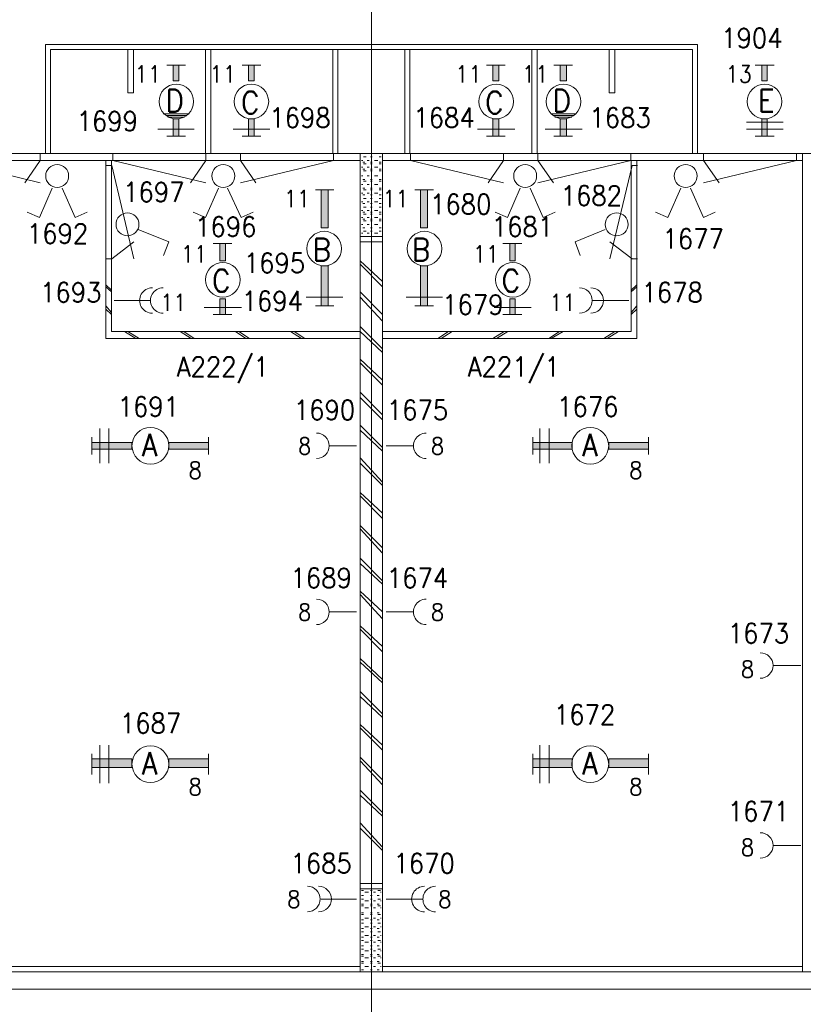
# Model space of a CAD drawing. Header units: metres. Extents: x -167 to -48, y -1901 to -1817.
# Tile 27 of 55: x -98.69 to -91.61, y -1860.44 to -1851.55. Entities that reach past the tile are written whole.
import ezdxf
from ezdxf.enums import TextEntityAlignment as Align

# ---------------------------------------------------------------- set-up
doc = ezdxf.new("R2010")
doc.units = ezdxf.units.M
doc.header["$MEASUREMENT"] = 0
doc.layers.add('Level 1', color=1, linetype='Continuous', lineweight=0)
doc.styles.add('Style-STANDARD', font='STANDARD.shx')

# ---------------------------------------------------------------- blocks, each defined once
blk = doc.blocks.new('FCAD11')
at = {"layer": 'Level 1', "color": 1, "linetype": 'Continuous', "lineweight": 0}
blk.add_circle((0, 0), 1, dxfattribs=at)
blk = doc.blocks.new('FCAD12')
at = {"layer": 'Level 1', "color": 1, "linetype": 'Continuous', "lineweight": 0}
blk.add_circle((0, 0), 1, dxfattribs=at)
blk = doc.blocks.new('FCAD13')
at = {"layer": 'Level 1', "color": 1, "linetype": 'Continuous', "lineweight": 0}
blk.add_circle((0, 0), 1, dxfattribs=at)
blk = doc.blocks.new('FCAD14')
at = {"layer": 'Level 1', "color": 1, "linetype": 'Continuous', "lineweight": 0}
blk.add_circle((0, 0), 1, dxfattribs=at)

msp = doc.modelspace()

# ---------------------------------------------------------------- linework, layer by layer
at = {"layer": 'Level 1', "color": 11, "linetype": 'Continuous', "lineweight": 0}
for p, q in [((-95.5112, -1838.6015), (-95.5112, -1865.3516)), ((-153.3511, -1852.7578), (-53.8081, -1852.7578)), ((-153.3511, -1860.3046), (-53.8081, -1860.3046))]:
    msp.add_line(p, q, dxfattribs=at)
at = {"layer": 'Level 1', "color": 1, "linetype": 'Continuous', "lineweight": 0}
for p, q in [((-98.4546, -1852.7578), (-98.4546, -1851.7734)), ((-98.4546, -1851.7734), (-92.5659, -1851.7734)), ((-92.5659, -1852.7578), (-92.5659, -1851.7734)), ((-98.4096, -1852.7578), (-98.4096, -1851.8203)), ((-98.4096, -1851.8203), (-92.6108, -1851.8203)), ((-97.7104, -1851.8203), (-97.7104, -1852.211)), ((-97.6596, -1852.211), (-97.6596, -1851.8203)), ((-97.0092, -1852.7578), (-97.0092, -1851.8203)), ((-96.9624, -1852.7578), (-96.9624, -1851.8203)), ((-95.8589, -1852.7578), (-95.8589, -1851.8203)), ((-95.8139, -1852.7578), (-95.8139, -1851.8203)), ((-95.2104, -1852.7578), (-95.2104, -1851.8203)), ((-95.1655, -1852.7578), (-95.1655, -1851.8203)), ((-94.062, -1852.7578), (-94.062, -1851.8203)), ((-94.0151, -1852.7578), (-94.0151, -1851.8203)), ((-93.3628, -1852.211), (-93.3628, -1851.8203)), ((-93.3139, -1851.8203), (-93.3139, -1852.211)), ((-92.6108, -1852.7578), (-92.6108, -1851.8203)), ((-97.1889, -1851.961), (-97.3589, -1851.961)), ((-96.5092, -1851.961), (-96.6772, -1851.961)), ((-94.3042, -1851.961), (-94.4721, -1851.961)), ((-93.6948, -1851.961), (-93.8628, -1851.961)), ((-92.0464, -1851.961), (-91.8745, -1851.961)), ((-97.7104, -1852.211), (-97.6596, -1852.211)), ((-93.3139, -1852.211), (-93.3628, -1852.211)), ((-97.1577, -1852.3985), (-97.3921, -1852.3985)), ((-97.1694, -1852.3985), (-97.3667, -1852.3985)), ((-93.6635, -1852.3985), (-93.8921, -1852.3985)), ((-93.6714, -1852.3985), (-93.8745, -1852.3985)), ((-97.1772, -1852.4141), (-97.3589, -1852.4141)), ((-97.1987, -1852.4297), (-97.3491, -1852.4297)), ((-97.2065, -1852.4297), (-97.3178, -1852.4297)), ((-93.6831, -1852.4141), (-93.8628, -1852.4141)), ((-93.7026, -1852.4297), (-93.855, -1852.4297)), ((-93.7143, -1852.4297), (-93.8237, -1852.4297)), ((-92.1245, -1852.4766), (-91.7925, -1852.4766)), ((-97.1108, -1852.539), (-97.4409, -1852.539)), ((-96.4272, -1852.539), (-96.7592, -1852.539)), ((-94.2163, -1852.539), (-94.5542, -1852.539)), ((-93.6089, -1852.539), (-93.9409, -1852.539)), ((-92.1245, -1852.539), (-91.7925, -1852.539)), ((-97.1889, -1852.6015), (-97.3589, -1852.6015)), ((-96.5092, -1852.6015), (-96.6772, -1852.6015)), ((-94.3042, -1852.6015), (-94.4721, -1852.6015)), ((-93.6948, -1852.6015), (-93.8628, -1852.6015)), ((-92.0464, -1852.6015), (-91.8745, -1852.6015)), ((-151.5542, -1852.7578), (-63.644, -1852.7578)), ((-99.4116, -1852.8202), (-95.6128, -1852.8202)), ((-99.3413, -1852.8202), (-98.5014, -1853.0234)), ((-98.5014, -1852.8202), (-98.6421, -1853.0234)), ((-98.5014, -1852.7578), (-98.5014, -1852.8202)), ((-97.9096, -1854.4297), (-97.9096, -1852.8202)), ((-97.8589, -1854.3671), (-97.8589, -1852.8202)), ((-97.8452, -1852.7578), (-97.8452, -1852.8202)), ((-97.8452, -1852.8202), (-97.0053, -1853.0234)), ((-97.0053, -1852.8202), (-97.146, -1853.0234)), ((-97.0053, -1852.7578), (-97.0053, -1852.8202)), ((-96.6948, -1852.7578), (-96.6948, -1852.8202)), ((-95.855, -1852.8202), (-96.6948, -1853.0234)), ((-96.6948, -1852.8202), (-96.5561, -1853.0234)), ((-95.855, -1852.7578), (-95.855, -1852.8202)), ((-95.6128, -1860.1484), (-95.6128, -1852.7578)), ((-95.5893, -1852.8202), (-95.601, -1852.8202)), ((-95.5718, -1852.836), (-95.5893, -1852.836)), ((-95.56, -1852.789), (-95.5835, -1852.789)), ((-95.5307, -1852.8202), (-95.5503, -1852.8202)), ((-95.5053, -1852.789), (-95.519, -1852.789)), ((-95.5053, -1852.836), (-95.519, -1852.836)), ((-95.4526, -1852.8202), (-95.4819, -1852.8202)), ((-95.4233, -1852.789), (-95.4409, -1852.789)), ((-95.4233, -1852.836), (-95.4409, -1852.836)), ((-95.4116, -1860.1484), (-95.4116, -1852.7578)), ((-95.4116, -1852.8202), (-91.6167, -1852.8202)), ((-95.1577, -1852.7578), (-95.1577, -1852.8202)), ((-95.1577, -1852.8202), (-94.3178, -1853.0234)), ((-94.3178, -1852.8202), (-94.4565, -1853.0234)), ((-94.3178, -1852.7578), (-94.3178, -1852.8202)), ((-94.0073, -1852.7578), (-94.0073, -1852.8202)), ((-93.1675, -1852.8202), (-94.0073, -1853.0234)), ((-94.0073, -1852.8202), (-93.8667, -1853.0234)), ((-93.1675, -1852.7578), (-93.1675, -1852.8202)), ((-93.1655, -1854.3671), (-93.1655, -1852.8202)), ((-93.1147, -1854.4297), (-93.1147, -1852.8202)), ((-92.5112, -1852.7578), (-92.5112, -1852.8202)), ((-91.6714, -1852.8202), (-92.5112, -1853.0234)), ((-92.5112, -1852.8202), (-92.3706, -1853.0234)), ((-91.6714, -1852.7578), (-91.6714, -1852.8202)), ((-91.6167, -1860.1484), (-91.6167, -1852.7578)), ((-97.9057, -1852.8672), (-97.855, -1852.8672)), ((-97.855, -1852.8672), (-97.6557, -1853.7109)), ((-95.5893, -1852.8828), (-95.601, -1852.8828)), ((-95.5718, -1852.8984), (-95.5893, -1852.8984)), ((-95.56, -1852.8516), (-95.5835, -1852.8516)), ((-95.56, -1852.9141), (-95.5835, -1852.9141)), ((-95.5307, -1852.8828), (-95.5503, -1852.8828)), ((-95.5053, -1852.8516), (-95.519, -1852.8516)), ((-95.5053, -1852.8984), (-95.519, -1852.8984)), ((-95.5053, -1852.9141), (-95.519, -1852.9141)), ((-95.4526, -1852.8828), (-95.4819, -1852.8828)), ((-95.4233, -1852.8516), (-95.4409, -1852.8516)), ((-95.4233, -1852.8984), (-95.4409, -1852.8984)), ((-95.4233, -1852.9141), (-95.4409, -1852.9141)), ((-93.1577, -1852.8672), (-93.3569, -1853.7109)), ((-93.1069, -1852.8672), (-93.1577, -1852.8672)), ((-95.5893, -1852.9609), (-95.601, -1852.9609)), ((-95.5718, -1852.9921), (-95.5893, -1852.9921)), ((-95.56, -1853.0078), (-95.5835, -1853.0078)), ((-95.5307, -1852.9609), (-95.5503, -1852.9609)), ((-95.5053, -1852.9921), (-95.519, -1852.9921)), ((-95.5053, -1853.0078), (-95.519, -1853.0078)), ((-95.4526, -1852.9609), (-95.4819, -1852.9609)), ((-95.4233, -1852.9921), (-95.4409, -1852.9921)), ((-95.4233, -1853.0078), (-95.4409, -1853.0078)), ((-98.394, -1853.0703), (-98.5092, -1853.3359)), ((-98.3042, -1853.0703), (-98.187, -1853.3359)), ((-96.8921, -1853.0703), (-97.0092, -1853.3359)), ((-96.812, -1853.0703), (-96.6889, -1853.3359)), ((-96.0151, -1853.086), (-95.851, -1853.086)), ((-95.5893, -1853.039), (-95.601, -1853.039)), ((-95.5718, -1853.0703), (-95.5893, -1853.0703)), ((-95.56, -1853.086), (-95.5835, -1853.086)), ((-95.5307, -1853.039), (-95.5503, -1853.039)), ((-95.5053, -1853.0703), (-95.519, -1853.0703)), ((-95.5053, -1853.086), (-95.519, -1853.086)), ((-95.4526, -1853.039), (-95.4819, -1853.039)), ((-95.4233, -1853.0703), (-95.4409, -1853.0703)), ((-95.4233, -1853.086), (-95.4409, -1853.086)), ((-95.1186, -1853.086), (-94.9507, -1853.086)), ((-94.1675, -1853.0703), (-94.2827, -1853.3359)), ((-94.0776, -1853.0703), (-93.9604, -1853.3359)), ((-92.7163, -1853.0703), (-92.8335, -1853.3359)), ((-92.6303, -1853.0703), (-92.5132, -1853.3359)), ((-95.5893, -1853.1172), (-95.601, -1853.1172)), ((-95.5893, -1853.1953), (-95.601, -1853.1953)), ((-95.5718, -1853.1328), (-95.5893, -1853.1328)), ((-95.56, -1853.164), (-95.5835, -1853.164)), ((-95.5307, -1853.1172), (-95.5503, -1853.1172)), ((-95.5307, -1853.1953), (-95.5503, -1853.1953)), ((-95.5053, -1853.1328), (-95.519, -1853.1328)), ((-95.5053, -1853.164), (-95.519, -1853.164)), ((-95.4526, -1853.1172), (-95.4819, -1853.1172)), ((-95.4526, -1853.1953), (-95.4819, -1853.1953)), ((-95.4233, -1853.1328), (-95.4409, -1853.1328)), ((-95.4233, -1853.164), (-95.4409, -1853.164)), ((-98.5092, -1853.3359), (-98.6186, -1853.2891)), ((-98.187, -1853.3359), (-98.0776, -1853.2891)), ((-97.0092, -1853.3359), (-97.1206, -1853.2891)), ((-96.6889, -1853.3359), (-96.5776, -1853.2891)), ((-95.5893, -1853.2734), (-95.601, -1853.2734)), ((-95.5718, -1853.2109), (-95.5893, -1853.2109)), ((-95.5718, -1853.2891), (-95.5893, -1853.2891)), ((-95.56, -1853.2421), (-95.5835, -1853.2421)), ((-95.5307, -1853.2734), (-95.5503, -1853.2734)), ((-95.5053, -1853.2109), (-95.519, -1853.2109)), ((-95.5053, -1853.2421), (-95.519, -1853.2421)), ((-95.5053, -1853.2891), (-95.519, -1853.2891)), ((-95.4526, -1853.2734), (-95.4819, -1853.2734)), ((-95.4233, -1853.2109), (-95.4409, -1853.2109)), ((-95.4233, -1853.2421), (-95.4409, -1853.2421)), ((-95.4233, -1853.2891), (-95.4409, -1853.2891)), ((-94.2827, -1853.3359), (-94.394, -1853.2891)), ((-93.9604, -1853.3359), (-93.851, -1853.2891)), ((-92.8335, -1853.3359), (-92.9468, -1853.2891)), ((-92.5132, -1853.3359), (-92.4057, -1853.2891)), ((-95.5893, -1853.3359), (-95.601, -1853.3359)), ((-95.5718, -1853.3516), (-95.5893, -1853.3516)), ((-95.56, -1853.3047), (-95.5835, -1853.3047)), ((-95.56, -1853.3672), (-95.5835, -1853.3672)), ((-95.5307, -1853.3359), (-95.5503, -1853.3359)), ((-95.5053, -1853.3047), (-95.519, -1853.3047)), ((-95.5053, -1853.3516), (-95.519, -1853.3516)), ((-95.5053, -1853.3672), (-95.519, -1853.3672)), ((-95.4526, -1853.3359), (-95.4819, -1853.3359)), ((-95.4233, -1853.3047), (-95.4409, -1853.3047)), ((-95.4233, -1853.3516), (-95.4409, -1853.3516)), ((-95.4233, -1853.3672), (-95.4409, -1853.3672)), ((-97.6167, -1853.4453), (-97.3413, -1853.5547)), ((-95.5893, -1853.3984), (-95.601, -1853.3984)), ((-95.5718, -1853.4296), (-95.5893, -1853.4296)), ((-95.56, -1853.4609), (-95.5835, -1853.4609)), ((-95.5307, -1853.3984), (-95.5503, -1853.3984)), ((-95.5053, -1853.4296), (-95.519, -1853.4296)), ((-95.5053, -1853.4609), (-95.519, -1853.4609)), ((-95.4526, -1853.3984), (-95.4819, -1853.3984)), ((-95.4233, -1853.4296), (-95.4409, -1853.4296)), ((-95.4233, -1853.4609), (-95.4409, -1853.4609)), ((-93.3999, -1853.4453), (-93.6714, -1853.5547)), ((-97.855, -1853.7109), (-97.6557, -1853.5547)), ((-97.3413, -1853.5547), (-97.3882, -1853.6796)), ((-95.4116, -1853.5078), (-95.6128, -1853.5078)), ((-95.4116, -1853.5547), (-95.6128, -1853.5547)), ((-95.5893, -1853.4765), (-95.601, -1853.4765)), ((-95.5718, -1853.5078), (-95.5893, -1853.5078)), ((-95.5307, -1853.4765), (-95.5503, -1853.4765)), ((-95.5053, -1853.5078), (-95.519, -1853.5078)), ((-95.4526, -1853.4765), (-95.4819, -1853.4765)), ((-95.4233, -1853.5078), (-95.4409, -1853.5078)), ((-93.6714, -1853.5547), (-93.6245, -1853.6796)), ((-93.1577, -1853.7109), (-93.3569, -1853.5547)), ((-96.771, -1853.5703), (-96.9389, -1853.5703)), ((-94.1518, -1853.5703), (-94.3237, -1853.5703)), ((-97.9057, -1853.7109), (-97.855, -1853.7109)), ((-95.4116, -1853.914), (-95.6128, -1853.7266)), ((-93.1069, -1853.7109), (-93.1577, -1853.7109)), ((-95.4116, -1853.961), (-95.6128, -1853.7578)), ((-97.8589, -1853.9922), (-97.9096, -1853.9454)), ((-97.8589, -1854.0078), (-97.9096, -1853.961)), ((-93.1655, -1853.9922), (-93.1147, -1853.9454)), ((-93.1655, -1854.0078), (-93.1147, -1853.961)), ((-97.5112, -1854.0859), (-97.8354, -1854.0859)), ((-95.769, -1854.0547), (-96.101, -1854.0547)), ((-95.4116, -1854.211), (-95.6128, -1854.0078)), ((-95.4116, -1854.2734), (-95.6128, -1854.0547)), ((-94.8686, -1854.0547), (-95.1987, -1854.0547)), ((-93.5112, -1854.0859), (-93.185, -1854.0859)), ((-97.8589, -1854.1953), (-97.9096, -1854.1327)), ((-97.8589, -1854.211), (-97.9096, -1854.164)), ((-96.685, -1854.1484), (-97.021, -1854.1484)), ((-96.0151, -1854.1327), (-95.851, -1854.1327)), ((-95.1186, -1854.1327), (-94.9507, -1854.1327)), ((-94.0698, -1854.1484), (-94.4018, -1854.1484)), ((-93.1655, -1854.1953), (-93.1147, -1854.1327)), ((-93.1655, -1854.211), (-93.1147, -1854.164)), ((-96.771, -1854.211), (-96.9389, -1854.211)), ((-94.1518, -1854.211), (-94.3237, -1854.211)), ((-95.4116, -1854.5234), (-95.6128, -1854.3203)), ((-95.6128, -1854.4297), (-97.9096, -1854.4297)), ((-95.6128, -1854.3671), (-97.8589, -1854.3671)), ((-97.6382, -1854.4297), (-97.7417, -1854.3671)), ((-97.6089, -1854.4297), (-97.7104, -1854.3671)), ((-97.1382, -1854.4297), (-97.2397, -1854.3671)), ((-97.1108, -1854.4297), (-97.2065, -1854.3671)), ((-96.644, -1854.4297), (-96.7397, -1854.3671)), ((-96.6108, -1854.4297), (-96.7085, -1854.3671)), ((-96.144, -1854.4297), (-96.2417, -1854.3671)), ((-96.1128, -1854.4297), (-96.2085, -1854.3671)), ((-95.4116, -1854.5546), (-95.6128, -1854.3671)), ((-95.4116, -1854.3671), (-93.1655, -1854.3671)), ((-95.4116, -1854.4297), (-93.1147, -1854.4297)), ((-94.9116, -1854.4297), (-94.8159, -1854.3671)), ((-94.8803, -1854.4297), (-94.7827, -1854.3671)), ((-94.4135, -1854.4297), (-94.312, -1854.3671)), ((-94.3803, -1854.4297), (-94.2788, -1854.3671)), ((-93.9096, -1854.4297), (-93.8139, -1854.3671)), ((-93.8882, -1854.4297), (-93.7807, -1854.3671)), ((-93.4116, -1854.4297), (-93.3139, -1854.3671)), ((-93.3823, -1854.4297), (-93.2807, -1854.3671)), ((-95.4116, -1854.8046), (-95.6128, -1854.6172)), ((-95.4116, -1854.8516), (-95.6128, -1854.6485)), ((-95.4116, -1855.1172), (-95.6128, -1854.9141)), ((-95.4116, -1855.164), (-95.6128, -1854.9609)), ((-97.9624, -1855.5547), (-97.9624, -1855.2421)), ((-97.8823, -1855.5547), (-97.8823, -1855.2421)), ((-95.4116, -1855.414), (-95.6128, -1855.2109)), ((-93.9917, -1855.5547), (-93.9917, -1855.2421)), ((-93.9057, -1855.5547), (-93.9057, -1855.2421)), ((-98.0346, -1855.3203), (-98.0346, -1855.4765)), ((-96.9819, -1855.3203), (-96.9819, -1855.4765)), ((-95.4116, -1855.4453), (-95.6128, -1855.2577)), ((-94.0542, -1855.3203), (-94.0542, -1855.4765)), ((-93.0092, -1855.3203), (-93.0092, -1855.4765)), ((-95.646, -1855.3984), (-95.8882, -1855.3984)), ((-95.3784, -1855.3984), (-95.1382, -1855.3984)), ((-95.4116, -1855.7266), (-95.6128, -1855.5078)), ((-95.4116, -1855.7578), (-95.6128, -1855.5547)), ((-95.4116, -1856.0078), (-95.6128, -1855.8203)), ((-95.4116, -1856.0547), (-95.6128, -1855.8515)), ((-95.4116, -1856.3203), (-95.6128, -1856.1171)), ((-95.4116, -1856.3671), (-95.6128, -1856.1484)), ((-95.4116, -1856.6172), (-95.6128, -1856.4141)), ((-95.4116, -1856.6485), (-95.6128, -1856.4609)), ((-95.4116, -1856.8984), (-95.6128, -1856.7109)), ((-95.4116, -1856.9609), (-95.6128, -1856.7422)), ((-95.646, -1856.8984), (-95.8882, -1856.8984)), ((-95.3784, -1856.8984), (-95.1382, -1856.8984)), ((-95.4116, -1857.2109), (-95.6128, -1857.0234)), ((-95.4116, -1857.2577), (-95.6128, -1857.0546)), ((-95.4116, -1857.5078), (-95.6128, -1857.3203)), ((-95.4116, -1857.5391), (-95.6128, -1857.3516)), ((-91.6323, -1857.3828), (-91.8784, -1857.3828)), ((-95.4116, -1857.8203), (-95.6128, -1857.6172)), ((-95.4116, -1857.8515), (-95.6128, -1857.664)), ((-95.4116, -1858.1015), (-95.6128, -1857.914)), ((-95.4116, -1858.1484), (-95.6128, -1857.9454)), ((-98.0346, -1858.1797), (-98.0346, -1858.3671)), ((-97.9624, -1858.4453), (-97.9624, -1858.1015)), ((-97.8823, -1858.4453), (-97.8823, -1858.1015)), ((-96.9819, -1858.1797), (-96.9819, -1858.3671)), ((-94.0542, -1858.1797), (-94.0542, -1858.3671)), ((-93.9917, -1858.4453), (-93.9917, -1858.1015)), ((-93.9057, -1858.4453), (-93.9057, -1858.1015)), ((-93.0092, -1858.1797), (-93.0092, -1858.3671)), ((-95.4116, -1858.4141), (-95.6128, -1858.211)), ((-95.4116, -1858.4609), (-95.6128, -1858.2422)), ((-91.6167, -1858.5702), (-91.6167, -1858.3671)), ((-91.6167, -1858.3827), (-91.6167, -1858.3985)), ((-95.4116, -1858.7109), (-95.6128, -1858.5078)), ((-91.6167, -1858.4609), (-91.6167, -1858.4766)), ((-91.6167, -1858.5234), (-91.6167, -1858.539)), ((-95.4116, -1858.7422), (-95.6128, -1858.5546)), ((-95.4116, -1859.0234), (-95.6128, -1858.8046)), ((-95.4116, -1859.0547), (-95.6128, -1858.8516)), ((-91.6323, -1859.0078), (-91.8784, -1859.0078)), ((-95.6128, -1859.3516), (-95.4116, -1859.3516)), ((-95.6128, -1859.3984), (-95.4116, -1859.3984)), ((-95.601, -1859.414), (-95.5835, -1859.414)), ((-95.519, -1859.414), (-95.5053, -1859.414)), ((-95.4526, -1859.414), (-95.4292, -1859.414)), ((-95.9663, -1859.4921), (-95.646, -1859.4921)), ((-95.601, -1859.4609), (-95.5835, -1859.4609)), ((-95.601, -1859.4921), (-95.5835, -1859.4921)), ((-95.5718, -1859.4296), (-95.5386, -1859.4296)), ((-95.5718, -1859.5078), (-95.5386, -1859.5078)), ((-95.519, -1859.4609), (-95.5053, -1859.4609)), ((-95.519, -1859.4921), (-95.5053, -1859.4921)), ((-95.4936, -1859.4296), (-95.4741, -1859.4296)), ((-95.4936, -1859.5078), (-95.4741, -1859.5078)), ((-95.4604, -1859.4609), (-95.4409, -1859.4609)), ((-95.4526, -1859.4921), (-95.4292, -1859.4921)), ((-95.4292, -1859.4296), (-95.4233, -1859.4296)), ((-95.4292, -1859.5078), (-95.4233, -1859.5078)), ((-95.0503, -1859.4921), (-95.3784, -1859.4921)), ((-95.601, -1859.5391), (-95.5835, -1859.5391)), ((-95.601, -1859.5547), (-95.5835, -1859.5547)), ((-95.5718, -1859.5703), (-95.5386, -1859.5703)), ((-95.519, -1859.5391), (-95.5053, -1859.5391)), ((-95.519, -1859.5547), (-95.5053, -1859.5547)), ((-95.4936, -1859.5703), (-95.4741, -1859.5703)), ((-95.4604, -1859.5391), (-95.4409, -1859.5391)), ((-95.4526, -1859.5547), (-95.4292, -1859.5547)), ((-95.4292, -1859.5703), (-95.4233, -1859.5703)), ((-95.601, -1859.6172), (-95.5835, -1859.6172)), ((-95.601, -1859.6328), (-95.5835, -1859.6328)), ((-95.601, -1859.6796), (-95.5835, -1859.6796)), ((-95.5718, -1859.664), (-95.5386, -1859.664)), ((-95.519, -1859.6172), (-95.5053, -1859.6172)), ((-95.519, -1859.6328), (-95.5053, -1859.6328)), ((-95.519, -1859.6796), (-95.5053, -1859.6796)), ((-95.4936, -1859.664), (-95.4741, -1859.664)), ((-95.4604, -1859.6172), (-95.4409, -1859.6172)), ((-95.4604, -1859.6796), (-95.4409, -1859.6796)), ((-95.4526, -1859.6328), (-95.4292, -1859.6328)), ((-95.4292, -1859.664), (-95.4233, -1859.664)), ((-95.601, -1859.7109), (-95.5835, -1859.7109)), ((-95.601, -1859.7578), (-95.5835, -1859.7578)), ((-95.5718, -1859.7422), (-95.5386, -1859.7422)), ((-95.519, -1859.7109), (-95.5053, -1859.7109)), ((-95.519, -1859.7578), (-95.5053, -1859.7578)), ((-95.4936, -1859.7422), (-95.4741, -1859.7422)), ((-95.4604, -1859.7578), (-95.4409, -1859.7578)), ((-95.4526, -1859.7109), (-95.4292, -1859.7109)), ((-95.4292, -1859.7422), (-95.4233, -1859.7422)), ((-95.601, -1859.7891), (-95.5835, -1859.7891)), ((-95.601, -1859.8359), (-95.5835, -1859.8359)), ((-95.601, -1859.8671), (-95.5835, -1859.8671)), ((-95.5718, -1859.8203), (-95.5386, -1859.8203)), ((-95.519, -1859.7891), (-95.5053, -1859.7891)), ((-95.519, -1859.8359), (-95.5053, -1859.8359)), ((-95.519, -1859.8671), (-95.5053, -1859.8671)), ((-95.4936, -1859.8203), (-95.4741, -1859.8203)), ((-95.4604, -1859.8359), (-95.4409, -1859.8359)), ((-95.4526, -1859.7891), (-95.4292, -1859.7891)), ((-95.4526, -1859.8671), (-95.4292, -1859.8671)), ((-95.4292, -1859.8203), (-95.4233, -1859.8203)), ((-95.601, -1859.914), (-95.5835, -1859.914)), ((-95.601, -1859.9454), (-95.5835, -1859.9454)), ((-95.5718, -1859.8828), (-95.5386, -1859.8828)), ((-95.519, -1859.914), (-95.5053, -1859.914)), ((-95.519, -1859.9454), (-95.5053, -1859.9454)), ((-95.4936, -1859.8828), (-95.4741, -1859.8828)), ((-95.4604, -1859.914), (-95.4409, -1859.914)), ((-95.4526, -1859.9454), (-95.4292, -1859.9454)), ((-95.4292, -1859.8828), (-95.4233, -1859.8828)), ((-95.601, -1859.9922), (-95.5835, -1859.9922)), ((-95.601, -1860.0078), (-95.5835, -1860.0078)), ((-95.5718, -1859.961), (-95.5386, -1859.961)), ((-95.5718, -1860.0234), (-95.5386, -1860.0234)), ((-95.519, -1859.9922), (-95.5053, -1859.9922)), ((-95.519, -1860.0078), (-95.5053, -1860.0078)), ((-95.4936, -1859.961), (-95.4741, -1859.961)), ((-95.4936, -1860.0234), (-95.4741, -1860.0234)), ((-95.4604, -1859.9922), (-95.4409, -1859.9922)), ((-95.4526, -1860.0078), (-95.4292, -1860.0078)), ((-95.4292, -1859.961), (-95.4233, -1859.961)), ((-95.4292, -1860.0234), (-95.4233, -1860.0234)), ((-99.4116, -1860.1015), (-95.6128, -1860.1015)), ((-95.601, -1860.0547), (-95.5835, -1860.0547)), ((-95.601, -1860.0703), (-95.5835, -1860.0703)), ((-95.601, -1860.1327), (-95.5835, -1860.1327)), ((-95.5718, -1860.1015), (-95.5386, -1860.1015)), ((-95.519, -1860.0547), (-95.5053, -1860.0547)), ((-95.519, -1860.0703), (-95.5053, -1860.0703)), ((-95.519, -1860.1327), (-95.5053, -1860.1327)), ((-95.4936, -1860.1015), (-95.4741, -1860.1015)), ((-95.4604, -1860.0547), (-95.4409, -1860.0547)), ((-95.4604, -1860.1327), (-95.4409, -1860.1327)), ((-95.4526, -1860.0703), (-95.4292, -1860.0703)), ((-95.4292, -1860.1015), (-95.4233, -1860.1015)), ((-95.4116, -1860.1015), (-91.6167, -1860.1015)), ((-147.5483, -1860.1484), (-91.4155, -1860.1484)), ((-147.7007, -1860.3046), (-91.2671, -1860.3046))]:
    msp.add_line(p, q, dxfattribs=at)
for centre, radius in [((-97.2729, -1852.2891), 0.1562), ((-96.5952, -1852.2891), 0.1562), ((-94.3842, -1852.2891), 0.1562), ((-93.7768, -1852.2891), 0.1562), ((-91.9604, -1852.2891), 0.1562), ((-98.3491, -1852.9609), 0.1035), ((-96.8491, -1852.9609), 0.1035), ((-94.1225, -1852.9609), 0.1035), ((-92.6733, -1852.9609), 0.1035), ((-97.7143, -1853.3984), 0.1035), ((-93.2964, -1853.3984), 0.1035), ((-95.937, -1853.6172), 0.1562), ((-95.0327, -1853.6172), 0.1562), ((-96.853, -1853.8984), 0.1562), ((-94.2339, -1853.8984), 0.1562)]:
    msp.add_circle(centre, radius, dxfattribs=at)
for centre, start, end in [((-97.4897, -1854.0859), 90.00002, 270.00016), ((-97.3921, -1854.0859), 90.00002, 270.00016), ((-93.6323, -1854.0859), 270.00006, 90.00005), ((-93.5307, -1854.0859), 270.00006, 90.00005), ((-96.0073, -1855.3984), 270.00006, 89.99997), ((-95.0171, -1855.3984), 90.00002, 270.00013), ((-96.0073, -1856.8985), 270.00006, 89.99997), ((-95.0171, -1856.8985), 90.00002, 270.00013), ((-91.9995, -1857.3828), 270.00006, 89.99997), ((-91.9995, -1859.0078), 270.00006, 89.99997), ((-96.0893, -1859.4921), 270.00006, 90.00005), ((-95.9878, -1859.4921), 270.00006, 90.00005), ((-95.0327, -1859.4921), 90.00002, 270.00019), ((-94.9311, -1859.4921), 90.00002, 270.00019)]:
    msp.add_arc(centre, 0.1152, start, end, dxfattribs=at)
at = {"layer": 'Level 1', "color": 1, "linetype": 'Continuous', "lineweight": 0, "extrusion": (0, 0, -1)}
for points in [[(97.3003, -1852.1015), (97.2514, -1852.1015), (97.3003, -1851.961), (97.2514, -1851.961)], [(96.6225, -1852.1015), (96.5698, -1852.1015), (96.6225, -1851.961), (96.5698, -1851.961)], [(94.4135, -1852.1015), (94.3608, -1852.1015), (94.4135, -1851.961), (94.3608, -1851.961)], [(93.8061, -1852.1015), (93.7495, -1852.1015), (93.8061, -1851.961), (93.7495, -1851.961)], [(97.3003, -1852.6015), (97.2514, -1852.6015), (97.3003, -1852.4453), (97.2514, -1852.4453)], [(96.6225, -1852.6015), (96.5698, -1852.6015), (96.6225, -1852.4453), (96.5698, -1852.4453)], [(94.4135, -1852.6015), (94.3608, -1852.6015), (94.4135, -1852.4453), (94.3608, -1852.4453)], [(93.8061, -1852.6015), (93.7495, -1852.6015), (93.8061, -1852.4453), (93.7495, -1852.4453)], [(95.9663, -1853.4296), (95.9663, -1853.086), (95.9018, -1853.4296), (95.9018, -1853.086)], [(95.0678, -1853.4296), (95.0678, -1853.086), (95.0053, -1853.4296), (95.0053, -1853.086)], [(96.8803, -1853.7266), (96.8296, -1853.7266), (96.8803, -1853.5703), (96.8296, -1853.5703)], [(94.2612, -1853.7266), (94.2124, -1853.7266), (94.2612, -1853.5703), (94.2124, -1853.5703)], [(96.8803, -1854.211), (96.8296, -1854.211), (96.8803, -1854.0703), (96.8296, -1854.0703)], [(94.2612, -1854.211), (94.2124, -1854.211), (94.2612, -1854.0703), (94.2124, -1854.0703)], [(97.3413, -1855.3672), (96.9819, -1855.3672), (97.3413, -1855.4296), (96.9819, -1855.4296)], [(93.3667, -1855.3672), (93.0092, -1855.3672), (93.3667, -1855.4296), (93.0092, -1855.4296)], [(97.3413, -1858.2266), (96.9819, -1858.2266), (97.3413, -1858.3046), (96.9819, -1858.3046)], [(93.3667, -1858.2266), (93.0092, -1858.2266), (93.3667, -1858.3046), (93.0092, -1858.3046)]]:
    msp.add_solid(points, dxfattribs=at)
at = {"layer": 'Level 1', "color": 1, "linetype": 'Continuous', "lineweight": 0}
for points in [[(-91.937, -1852.1015), (-91.9839, -1852.1015), (-91.937, -1851.961), (-91.9839, -1851.961)], [(-91.937, -1852.6015), (-91.9839, -1852.6015), (-91.937, -1852.4453), (-91.9839, -1852.4453)], [(-95.9018, -1853.7734), (-95.9018, -1854.1327), (-95.9663, -1853.7734), (-95.9663, -1854.1327)], [(-95.0053, -1853.7734), (-95.0053, -1854.1327), (-95.0678, -1853.7734), (-95.0678, -1854.1327)], [(-97.6753, -1855.4296), (-98.0346, -1855.4296), (-97.6753, -1855.3672), (-98.0346, -1855.3672)], [(-93.6987, -1855.4296), (-94.0542, -1855.4296), (-93.6987, -1855.3672), (-94.0542, -1855.3672)], [(-97.6753, -1858.3046), (-98.0346, -1858.3046), (-97.6753, -1858.2266), (-98.0346, -1858.2266)], [(-93.6987, -1858.3046), (-94.0542, -1858.3046), (-93.6987, -1858.2266), (-94.0542, -1858.2266)]]:
    msp.add_solid(points, dxfattribs=at)
for points in [[(-97.3003, -1852.1015), (-97.2514, -1852.1015), (-97.2514, -1851.961), (-97.3003, -1851.961)], [(-96.6225, -1852.1015), (-96.5698, -1852.1015), (-96.5698, -1851.961), (-96.6225, -1851.961)], [(-94.4135, -1852.1015), (-94.3608, -1852.1015), (-94.3608, -1851.961), (-94.4135, -1851.961)], [(-93.8061, -1852.1015), (-93.7495, -1852.1015), (-93.7495, -1851.961), (-93.8061, -1851.961)], [(-91.937, -1852.1015), (-91.9839, -1852.1015), (-91.9839, -1851.961), (-91.937, -1851.961)], [(-97.3003, -1852.6015), (-97.2514, -1852.6015), (-97.2514, -1852.4453), (-97.3003, -1852.4453)], [(-96.6225, -1852.6015), (-96.5698, -1852.6015), (-96.5698, -1852.4453), (-96.6225, -1852.4453)], [(-94.4135, -1852.6015), (-94.3608, -1852.6015), (-94.3608, -1852.4453), (-94.4135, -1852.4453)], [(-93.8061, -1852.6015), (-93.7495, -1852.6015), (-93.7495, -1852.4453), (-93.8061, -1852.4453)], [(-91.937, -1852.6015), (-91.9839, -1852.6015), (-91.9839, -1852.4453), (-91.937, -1852.4453)], [(-95.9663, -1853.4296), (-95.9663, -1853.086), (-95.9018, -1853.086), (-95.9018, -1853.4296)], [(-95.0678, -1853.4296), (-95.0678, -1853.086), (-95.0053, -1853.086), (-95.0053, -1853.4296)], [(-96.8803, -1853.7266), (-96.8296, -1853.7266), (-96.8296, -1853.5703), (-96.8803, -1853.5703)], [(-94.2612, -1853.7266), (-94.2124, -1853.7266), (-94.2124, -1853.5703), (-94.2612, -1853.5703)], [(-95.9018, -1853.7734), (-95.9018, -1854.1327), (-95.9663, -1854.1327), (-95.9663, -1853.7734)], [(-95.0053, -1853.7734), (-95.0053, -1854.1327), (-95.0678, -1854.1327), (-95.0678, -1853.7734)], [(-96.8803, -1854.211), (-96.8296, -1854.211), (-96.8296, -1854.0703), (-96.8803, -1854.0703)], [(-94.2612, -1854.211), (-94.2124, -1854.211), (-94.2124, -1854.0703), (-94.2612, -1854.0703)], [(-97.6753, -1855.4296), (-98.0346, -1855.4296), (-98.0346, -1855.3672), (-97.6753, -1855.3672)], [(-97.3413, -1855.3672), (-96.9819, -1855.3672), (-96.9819, -1855.4296), (-97.3413, -1855.4296)], [(-93.6987, -1855.4296), (-94.0542, -1855.4296), (-94.0542, -1855.3672), (-93.6987, -1855.3672)], [(-93.3667, -1855.3672), (-93.0092, -1855.3672), (-93.0092, -1855.4296), (-93.3667, -1855.4296)], [(-97.6753, -1858.3046), (-98.0346, -1858.3046), (-98.0346, -1858.2266), (-97.6753, -1858.2266)], [(-97.3413, -1858.2266), (-96.9819, -1858.2266), (-96.9819, -1858.3046), (-97.3413, -1858.3046)], [(-93.6987, -1858.3046), (-94.0542, -1858.3046), (-94.0542, -1858.2266), (-93.6987, -1858.2266)], [(-93.3667, -1858.2266), (-93.0092, -1858.2266), (-93.0092, -1858.3046), (-93.3667, -1858.3046)]]:
    msp.add_3dface(points, dxfattribs=at)

# ---------------------------------------------------------------- block references
at = {"layer": 'Level 1', "color": 1, "linetype": 'Continuous', "lineweight": 0, "xscale": 0.1663, "yscale": 0.1663}
for name, p in [('FCAD11', (-97.5073, -1855.3984)), ('FCAD12', (-93.5346, -1855.3984)), ('FCAD13', (-97.5073, -1858.2734)), ('FCAD14', (-93.5346, -1858.2734))]:
    msp.add_blockref(name, p, dxfattribs=at)

# ---------------------------------------------------------------- texts
at = {"layer": 'Level 1', "color": 1, "linetype": 'Continuous', "lineweight": 0, "style": 'Style-STANDARD'}
for s, height, p in [('1904', 0.1777, (-92.0755, -1851.8047)), ('11', 0.1523, (-97.5308, -1852.1171)), ('11', 0.1523, (-96.8531, -1852.1171)), ('11', 0.1523, (-94.6343, -1852.1171)), ('11', 0.1523, (-94.0328, -1852.1171)), ('13', 0.1523, (-92.1942, -1852.1171)), ('1699', 0.1777, (-97.8965, -1852.5546)), ('1698', 0.1777, (-96.1563, -1852.5234)), ('1684', 0.1777, (-94.8555, -1852.5234)), ('1683', 0.1777, (-93.2657, -1852.5234)), ('1697', 0.1777, (-97.4766, -1853.1953)), ('11', 0.1523, (-96.1832, -1853.2421)), ('11', 0.1523, (-95.2926, -1853.2421)), ('1682', 0.1777, (-93.5254, -1853.2265)), ('1680', 0.1777, (-94.7051, -1853.3047)), ('1696', 0.1777, (-96.8269, -1853.5078)), ('1681', 0.1777, (-94.1472, -1853.5078)), ('1692', 0.1777, (-98.3457, -1853.5703)), ('1677', 0.1777, (-92.6055, -1853.6172)), ('11', 0.1523, (-97.1129, -1853.7422)), ('11', 0.1523, (-94.4761, -1853.7422)), ('1695', 0.1777, (-96.3868, -1853.8359)), ('1693', 0.1777, (-98.2266, -1854.1015)), ('1694', 0.1777, (-96.4063, -1854.1797)), ('1678', 0.1777, (-92.795, -1854.1015)), ('11', 0.1523, (-97.3004, -1854.1797)), ('1679', 0.1777, (-94.5957, -1854.211)), ('11', 0.1523, (-93.7847, -1854.1797)), ('A222/1', 0.1777, (-96.8534, -1854.7734)), ('A221/1', 0.1777, (-94.2253, -1854.7734)), ('1691', 0.1777, (-97.5261, -1855.1328)), ('1676', 0.1777, (-93.5574, -1855.1328)), ('1690', 0.1777, (-95.9356, -1855.164)), ('1675', 0.1777, (-95.0957, -1855.164)), ('8', 0.1523, (-96.1141, -1855.4765)), ('8', 0.1523, (-94.9149, -1855.4765)), ('8', 0.1523, (-97.1024, -1855.6952)), ('8', 0.1523, (-93.1239, -1855.6952)), ('1689', 0.1777, (-95.9649, -1856.6797)), ('1674', 0.1777, (-95.0957, -1856.6797)), ('8', 0.1523, (-96.1141, -1856.9765)), ('8', 0.1523, (-94.9149, -1856.9765)), ('1673', 0.1777, (-92.0157, -1857.1797)), ('8', 0.1523, (-92.1141, -1857.4921)), ('1672', 0.1777, (-93.586, -1857.914)), ('1687', 0.1777, (-97.5059, -1857.9922)), ('8', 0.1523, (-97.1024, -1858.5546)), ('8', 0.1523, (-93.1239, -1858.5546)), ('1671', 0.1777, (-92.0164, -1858.789)), ('8', 0.1523, (-92.1141, -1859.1016)), ('1685', 0.1777, (-95.9649, -1859.2577)), ('1670', 0.1777, (-95.0352, -1859.2577)), ('8', 0.1523, (-96.2118, -1859.5703)), ('8', 0.1523, (-94.8485, -1859.5703))]:
    msp.add_text(s, height=height, dxfattribs=at).set_placement(p, align=Align.CENTER)
for s, p in [('D', (-97.2048, -1852.3827)), ('C', (-96.5232, -1852.3985)), ('C', (-94.3181, -1852.3985)), ('D', (-93.7087, -1852.3827)), ('B', (-95.8767, -1853.7266)), ('B', (-94.9802, -1853.7266)), ('C', (-96.7849, -1854.0078)), ('C', (-94.1697, -1854.0078)), ('A', (-97.4431, -1855.4921)), ('A', (-93.4665, -1855.4921)), ('A', (-97.4431, -1858.3671)), ('A', (-93.4665, -1858.3671))]:
    msp.add_text(s, height=0.2011, dxfattribs=at).set_placement(p, align=Align.RIGHT)
msp.add_text('E', height=0.2011, dxfattribs=at).set_placement((-92.019, -1852.3827))

doc.saveas('drawing.dxf')
